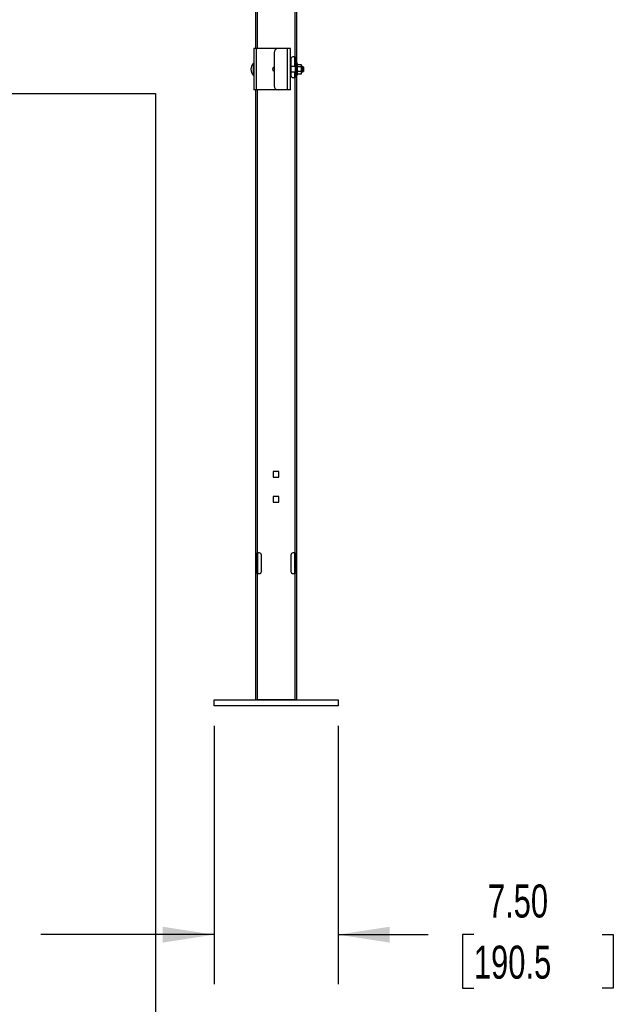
# Model space of a CAD drawing. Header units: inches. Extents: x 0.1 to 10.7, y 0.1 to 8.
# Tile 13 of 42: x 4.6 to 6.1, y 1.5 to 4. Entities that reach past the tile are written whole.
import ezdxf

# ---------------------------------------------------------------- set-up
doc = ezdxf.new("R2010")
doc.units = ezdxf.units.IN
doc.header["$MEASUREMENT"] = 0
doc.layers.add('DIMENSIONS', color=140, linetype='Continuous', lineweight=25)
doc.layers.add('TEXT', color=140, linetype='Continuous', lineweight=25)
doc.styles.add('SLDTEXTSTYLE0', font='TXT', dxfattribs={"width": 0.7})
doc.dimstyles.new('SLDDIMSTYLE0', dxfattribs={"dimtxt": 0.084961, "dimasz": 0.13, "dimexe": 0, "dimexo": 0.0625, "dimgap": 0.02124, "dimtad": 0, "dimtih": 1, "dimtoh": 1, "dimlfac": 24, "dimrnd": 1e-09, "dimzin": 12, "dimdsep": 46, "dimtxsty": 'SLDTEXTSTYLE0', "dimsah": 1, "dimcen": 0.09, "dimadec": 0, "dimazin": 3, "dimtfac": 1, "dimtofl": 0, "dimtmove": 0, "dimatfit": 3, "dimfxl": 0, "dimfrac": 2, "dimtolj": 1, "dimtzin": 12, "dimarcsym": 0})
doc.dimstyles.new('SLDDIMSTYLE1', dxfattribs={"dimtxt": 0.084961, "dimasz": 0.13, "dimexe": 0, "dimexo": 0.0625, "dimgap": 0.02124, "dimtad": 0, "dimtih": 1, "dimtoh": 1, "dimlfac": 24, "dimrnd": 1e-09, "dimzin": 4, "dimdsep": 46, "dimtxsty": 'SLDTEXTSTYLE0', "dimsah": 1, "dimcen": 0.09, "dimadec": 0, "dimazin": 1, "dimtfac": 1, "dimtmove": 0, "dimatfit": 0, "dimfxl": 0, "dimfrac": 2, "dimtolj": 1, "dimtzin": 12, "dimarcsym": 0})

# ---------------------------------------------------------------- blocks, each defined once
blk = doc.blocks.new('_D_5')
at = {"layer": 'DIMENSIONS'}
for p, q in [((3.8559, 2.1881), (3.8559, 1.5369)), ((5.0747, 2.1881), (5.0747, 1.5369)), ((3.8559, 1.6619), (4.0842, 1.6619)), ((4.1994, 1.6619), (4.1708, 1.6619)), ((4.1708, 1.6619), (4.1708, 1.5269)), ((4.5225, 1.6619), (4.551, 1.6619)), ((4.551, 1.6619), (4.551, 1.5269)), ((5.0747, 1.6619), (4.6376, 1.6619)), ((4.1708, 1.5269), (4.1994, 1.5269)), ((4.551, 1.5269), (4.5225, 1.5269))]:
    blk.add_line(p, q, dxfattribs=at)
for points in [[(3.8559, 1.6619), (3.9859, 1.6419), (3.9859, 1.6819)], [(5.0747, 1.6619), (4.9447, 1.6819), (4.9447, 1.6419)]]:
    blk.add_solid(points, dxfattribs=at)
at = {"layer": 'DIMENSIONS', "char_height": 0.08333, "attachment_point": 1, "style": 'SLDTEXTSTYLE0'}
for s, insert in [('29.25', (4.1994, 1.7884)), ('743.0', (4.1994, 1.6343))]:
    blk.add_mtext(s, dxfattribs=dict(at, insert=insert))
blk = doc.blocks.new('_D_6')
at = {"layer": 'DIMENSIONS'}
for p, q in [((5.0747, 2.1881), (5.0747, 1.5369)), ((5.3872, 2.1881), (5.3872, 1.5369)), ((5.0747, 1.6619), (4.8247, 1.6619)), ((5.3872, 1.6619), (5.6143, 1.6619)), ((5.7294, 1.6619), (5.7009, 1.6619)), ((5.7009, 1.6619), (5.7009, 1.5269)), ((6.0526, 1.6619), (6.0811, 1.6619)), ((6.0811, 1.6619), (6.0811, 1.5269)), ((5.7009, 1.5269), (5.7294, 1.5269)), ((6.0811, 1.5269), (6.0526, 1.5269))]:
    blk.add_line(p, q, dxfattribs=at)
for points in [[(5.0747, 1.6619), (4.9447, 1.6819), (4.9447, 1.6419)], [(5.3872, 1.6619), (5.5172, 1.6419), (5.5172, 1.6819)]]:
    blk.add_solid(points, dxfattribs=at)
at = {"layer": 'DIMENSIONS', "char_height": 0.08333, "attachment_point": 1, "style": 'SLDTEXTSTYLE0'}
for s, insert in [('7.50', (5.7648, 1.7884)), ('190.5', (5.7294, 1.6343))]:
    blk.add_mtext(s, dxfattribs=dict(at, insert=insert))

msp = doc.modelspace()

# ---------------------------------------------------------------- linework, layer by layer
for p, q in [((5.17883, 5.21731), (5.17883, 3.8944)), ((5.283, 2.25377), (5.283, 5.21731)), ((5.18383, 3.8944), (5.18383, 5.07148)), ((5.278, 5.07148), (5.278, 3.87356)), ((5.17466, 3.8944), (5.17466, 3.79023)), ((5.18144, 3.8944), (5.17466, 3.8944)), ((5.18144, 3.79023), (5.18144, 3.8944)), ((5.23612, 3.8944), (5.18144, 3.8944)), ((5.22571, 3.88398), (5.22571, 3.80065)), ((5.25956, 3.8944), (5.23612, 3.8944)), ((5.25956, 3.79023), (5.25956, 3.8944)), ((5.26737, 3.8944), (5.25956, 3.8944)), ((5.26737, 3.79023), (5.26737, 3.8944)), ((5.278, 3.87356), (5.27341, 3.87356)), ((5.278, 3.87356), (5.27883, 3.87356)), ((5.278, 3.84893), (5.278, 3.87356)), ((5.27883, 3.87356), (5.27883, 3.82148)), ((5.17341, 3.85708), (5.17341, 3.82755)), ((5.268, 3.86815), (5.268, 3.8269)), ((5.27883, 3.84893), (5.268, 3.84893)), ((5.28466, 3.85664), (5.283, 3.85664)), ((5.28466, 3.84231), (5.28466, 3.85664)), ((5.28466, 3.85434), (5.29379, 3.85434)), ((5.29379, 3.84833), (5.28466, 3.84833)), ((5.29472, 3.85273), (5.29379, 3.85434)), ((5.29472, 3.85134), (5.29472, 3.85273)), ((5.29472, 3.84231), (5.29472, 3.85134)), ((5.29841, 3.84893), (5.29472, 3.84893)), ((5.29966, 3.84768), (5.29841, 3.84893)), ((5.29841, 3.8357), (5.29841, 3.84893)), ((5.29966, 3.84768), (5.29966, 3.83695)), ((5.22571, 3.8433), (5.22514, 3.84231)), ((5.22514, 3.84231), (5.22571, 3.84133)), ((5.22571, 3.84231), (5.22514, 3.84231)), ((5.268, 3.8357), (5.27883, 3.8357)), ((5.27341, 3.82148), (5.278, 3.82148)), ((5.278, 3.82148), (5.278, 3.8357)), ((5.278, 3.82148), (5.278, 2.62356)), ((5.27883, 3.82148), (5.278, 3.82148)), ((5.283, 3.82799), (5.28466, 3.82799)), ((5.28466, 3.82799), (5.28466, 3.84231)), ((5.29379, 3.8363), (5.28466, 3.8363)), ((5.29379, 3.83029), (5.28466, 3.83029)), ((5.29379, 3.83029), (5.29472, 3.8319)), ((5.29472, 3.83329), (5.29472, 3.84231)), ((5.29472, 3.8357), (5.29841, 3.8357)), ((5.29472, 3.8319), (5.29472, 3.83329)), ((5.29841, 3.8357), (5.29966, 3.83695)), ((5.18144, 3.79023), (5.17466, 3.79023)), ((5.17883, 3.79023), (5.17883, 2.25377)), ((5.23612, 3.79023), (5.18144, 3.79023)), ((5.18383, 2.62356), (5.18383, 3.79023)), ((5.25956, 3.79023), (5.23612, 3.79023)), ((5.26737, 3.79023), (5.25956, 3.79023)), ((5.23808, 2.82864), (5.22375, 2.82864)), ((5.22375, 2.82864), (5.22375, 2.81432)), ((5.23808, 2.81432), (5.23808, 2.82864)), ((5.22375, 2.81432), (5.23808, 2.81432)), ((5.23808, 2.76614), (5.22375, 2.76614)), ((5.22375, 2.76614), (5.22375, 2.75182)), ((5.23808, 2.75182), (5.23808, 2.76614)), ((5.22375, 2.75182), (5.23808, 2.75182)), ((5.183, 2.57148), (5.183, 2.62356)), ((5.183, 2.62356), (5.18383, 2.62356)), ((5.18841, 2.62356), (5.18383, 2.62356)), ((5.18383, 2.62356), (5.18383, 2.57148)), ((5.19383, 2.5769), (5.19383, 2.61815)), ((5.268, 2.61815), (5.268, 2.5769)), ((5.278, 2.62356), (5.27341, 2.62356)), ((5.278, 2.62356), (5.27883, 2.62356)), ((5.278, 2.57148), (5.278, 2.62356)), ((5.27883, 2.62356), (5.27883, 2.57148)), ((5.18383, 2.57148), (5.183, 2.57148)), ((5.18383, 2.25377), (5.18383, 2.57148)), ((5.18383, 2.57148), (5.18841, 2.57148)), ((5.27341, 2.57148), (5.278, 2.57148)), ((5.278, 2.57148), (5.278, 2.25377)), ((5.27883, 2.57148), (5.278, 2.57148)), ((5.07466, 2.23815), (5.07466, 2.25377)), ((5.07466, 2.25377), (5.38716, 2.25377)), ((5.38716, 2.23815), (5.07466, 2.23815)), ((5.278, 2.25377), (5.18383, 2.25377)), ((5.38716, 2.25377), (5.38716, 2.23815))]:
    msp.add_line(p, q)
for centre, radius, start, end in [((5.23612, 3.88398), 0.01042, 90, 180), ((5.27341, 3.86815), 0.00542, 90, 180), ((5.18829, 3.84231), 0.02096, 135.23467, 224.76533), ((5.17393, 3.85656), 0.000733, 0, 135.23467), ((5.22675, 3.84231), 0.00521, 101.53696, 258.46304), ((5.17393, 3.82807), 0.000733, 224.76533, 0), ((5.27341, 3.8269), 0.00542, 180, 270), ((5.23612, 3.80065), 0.01042, 180, 270), ((5.18841, 2.61815), 0.00542, 0, 90), ((5.27341, 2.61815), 0.00542, 90, 180), ((5.18841, 2.5769), 0.00542, 270, 0), ((5.27341, 2.5769), 0.00542, 180, 270)]:
    msp.add_arc(centre, radius, start, end)
for points in [[(5.29472, 3.85134), (5.29472, 3.85236), (5.29435, 3.85336), (5.29379, 3.85434)], [(5.29379, 3.84833), (5.29435, 3.84931), (5.29472, 3.85031), (5.29472, 3.85134)], [(5.29472, 3.84231), (5.29472, 3.84437), (5.29435, 3.84636), (5.29379, 3.84833)], [(5.29379, 3.8363), (5.29435, 3.83827), (5.29472, 3.84026), (5.29472, 3.84231)], [(5.29472, 3.83329), (5.29472, 3.83432), (5.29435, 3.83532), (5.29379, 3.8363)], [(5.29379, 3.83029), (5.29435, 3.83127), (5.29472, 3.83227), (5.29472, 3.83329)]]:
    msp.add_open_spline(points, degree=3)
at = {"layer": 'TEXT'}
for p, q in [((0.11458, 3.78125), (4.92708, 3.78125)), ((4.92708, 3.78125), (4.92708, 0.11458))]:
    msp.add_line(p, q, dxfattribs=at)

# ---------------------------------------------------------------- dimensions: what is measured, and where the dimension line sits
at = {"layer": 'DIMENSIONS'}
for p1, dimstyle, picture, middle in [((3.85591, 2.23815), 'SLDDIMSTYLE0', '_D_5', (4.36093, 1.66193)), ((5.38716, 2.23815), 'SLDDIMSTYLE1', '_D_6', (5.89099, 1.66193))]:
    dim = msp.add_linear_dim(base=(5.07466, 1.66193), p1=p1, p2=(5.07466, 2.23815), dimstyle=dimstyle, dxfattribs=at)
    dim.commit()
    dim.dimension.update_dxf_attribs({"geometry": picture, "text_midpoint": middle, "dimtype": 160})

doc.saveas('drawing.dxf')
